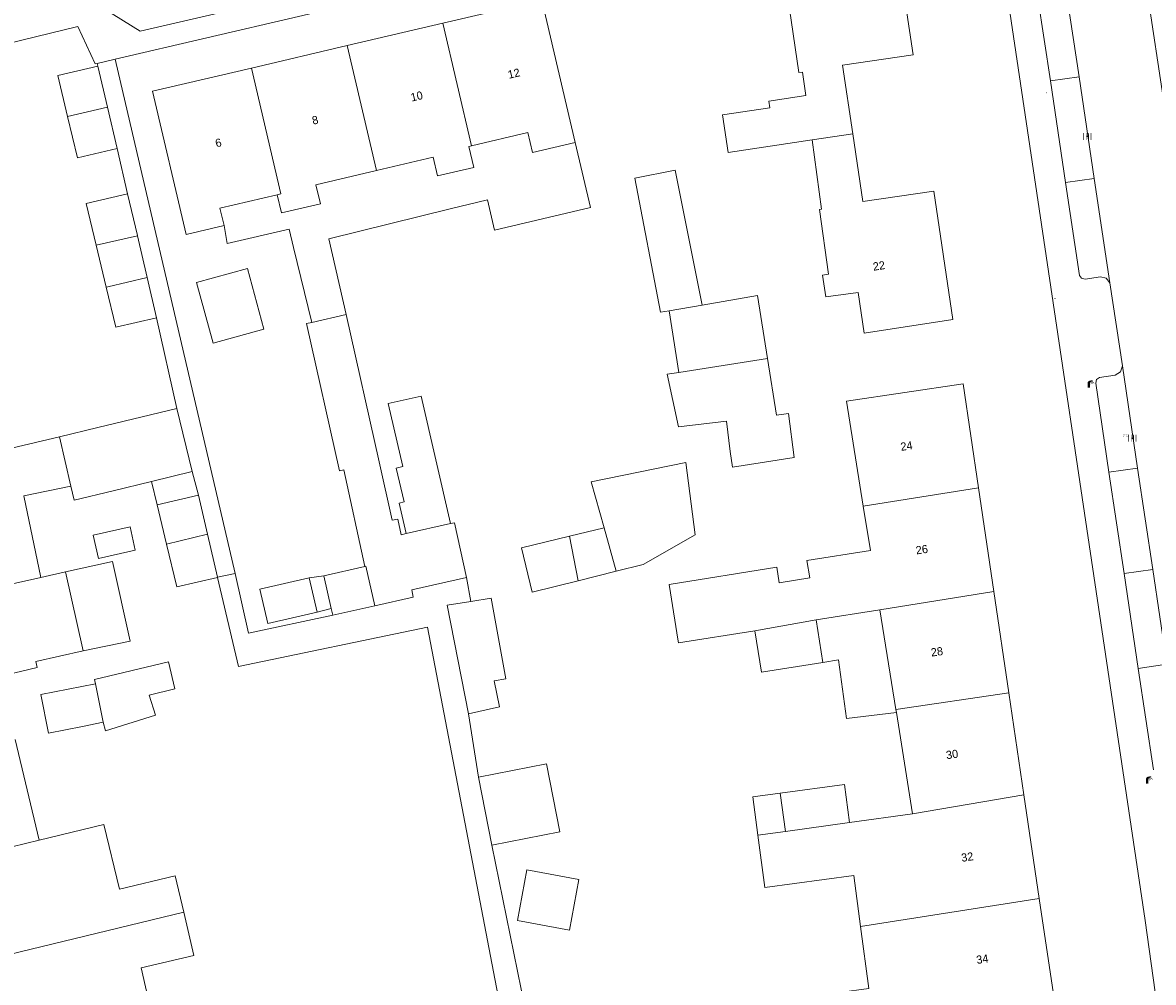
# Model space of a CAD drawing. Header units: metres. Extents: x 197457 to 198138, y 353986 to 354984.
# Tile 73 of 217: x 197927 to 197996, y 354154 to 354213. Entities that reach past the tile are written whole.
import ezdxf
from ezdxf.enums import TextEntityAlignment as Align

# ---------------------------------------------------------------- set-up
doc = ezdxf.new("R2010")
doc.units = ezdxf.units.M
doc.header["$MEASUREMENT"] = 0
for name, color, linetype, lineweight in [('bijgebouw', 1, 'Continuous', 13), ('grens individueel parkeervak', 7, 'Continuous', 0), ('Grens maaiveld', 253, 'Continuous', 0), ('grens WOZ object', 7, 'Continuous', 0), ('hoofdgebouw', 1, 'Continuous', 0), ('Hoogtepunt', 7, 'Continuous', 0), ('huisnummerreeks BGT', 7, 'Continuous', 0), ('kant muur', 30, 'Continuous', 0), ('kant verharding', 7, 'Continuous', 0), ('schutting geen IMGeo', 7, 'Continuous', 0), ('tussenmuur', 1, 'Continuous', 13), ('tussenmuur bijgebouw (GBKN Zuid)', 1, 'Continuous', 13), ('vlakafsluiter', 1, 'Continuous', 0), ('waterleidingput', 132, 'Continuous', 0)]:
    doc.layers.add(name, color=color, linetype=linetype, lineweight=lineweight)
for name, color, linetype, lineweight, true_color in [('CAI-kast', 7, 'Continuous', 0, 0x104b6e), ('kolk', 7, 'Continuous', 0, 0x104b6e), ('lichtmast', 7, 'Continuous', 0, 0x104b6e)]:
    doc.layers.add(name, color=color, linetype=linetype, lineweight=lineweight, true_color=true_color)
doc.styles.add('Style-WORKING', font='WORKING.shx')

# ---------------------------------------------------------------- blocks, each defined once
blk = doc.blocks.new('kolk')
at = {"layer": 'kolk', "linetype": 'Continuous', "lineweight": 0, "true_color": 0xbd2877}
for points in [[(-0.49, -0.43), (-0.49, 0), (-0.49, 0.42), (-0.4, 0.42), (-0.4, 0), (-0.4, -0.43)], [(-0.19, -0.43), (-0.19, 0), (-0.19, 0.42), (-0.11, 0.42), (-0.11, 0), (-0.11, -0.43)], [(0.11, -0.43), (0.11, 0), (0.11, 0.42), (0.19, 0.42), (0.19, 0), (0.19, -0.43)], [(0.4, -0.43), (0.4, 0), (0.4, 0.42), (0.49, 0.42), (0.49, 0), (0.49, -0.43)]]:
    blk.add_hatch(color=232, dxfattribs=at).paths.add_polyline_path(points)
at = {"layer": 'kolk', "linetype": 'Continuous', "lineweight": 0, "true_color": 0x681648}
blk.add_hatch(color=219, dxfattribs=at).paths.add_polyline_path([(0.1, 0, 1), (-0.1, 0, 1)])
blk = doc.blocks.new('kast')
at = {"layer": 'CAI-kast', "linetype": 'Continuous', "lineweight": 0, "true_color": 0xbd2877}
h = blk.add_hatch(color=232, dxfattribs=at)
edge = h.paths.add_edge_path()
edge.add_arc((0, 0), 0.1, 0, 360)
edge.add_line((0, -0.1), (0.34, -0.1))
edge.add_line((0.34, -0.1), (0.34, 0.47))
edge.add_line((0.34, 0.47), (-0.34, 0.47))
edge.add_line((-0.34, 0.47), (-0.34, -0.1))
edge.add_line((-0.34, -0.1), (0, -0.1))
edge = h.paths.add_edge_path(flags=16)
edge.add_arc((-0.2, 0.31), 0.0607, 0, 360)
at = {"layer": 'CAI-kast', "linetype": 'Continuous', "lineweight": 0, "true_color": 0x681648}
blk.add_hatch(color=219, dxfattribs=at).paths.add_polyline_path([(-0.1, 0, 1), (0.1, 0, 1)])
at = {"layer": 'CAI-kast', "color": 232, "linetype": 'Continuous', "lineweight": 0, "true_color": 0xbd2877, "extrusion": (0, 0, -1)}
blk.add_solid([(-0.34, 0.65), (0.34, 0.65), (-0.34, 0.55), (0.34, 0.55)], dxfattribs=at)
blk = doc.blocks.new('lichtmast')
at = {"layer": 'lichtmast', "linetype": 'Continuous', "lineweight": 0, "true_color": 0xbd2877}
for points in [[(0.15, 0.42, -0.344151), (0.3, 0.61), (0.43, 0.64, 0.960861), (0.4, 0.79), (0.1, 0.74, 0.366629), (-0.15, 0.45), (-0.15, -0.1), (0, -0.1, -0.414214), (-0.1, 0, -1), (0.1, 0, -0.414214), (0, -0.1), (0.15, -0.1)], [(0.35, 0.55, 1), (0.3, 0.56), (0.23, 0.32, 1), (0.28, 0.31)], [(0.42, 0.58, 1), (0.38, 0.57), (0.44, 0.33, 1), (0.48, 0.34)], [(0.49, 0.61, 1), (0.45, 0.58), (0.63, 0.4, 1), (0.66, 0.43)]]:
    blk.add_hatch(color=232, dxfattribs=at).paths.add_polyline_path(points)
at = {"layer": 'lichtmast', "linetype": 'Continuous', "lineweight": 0, "true_color": 0x681648}
blk.add_hatch(color=219, dxfattribs=at).paths.add_polyline_path([(-0.1, 0, 1), (0.1, 0, 1)])
blk = doc.blocks.new('waterleidingput')
at = {"layer": 'waterleidingput', "linetype": 'Continuous', "lineweight": 0, "true_color": 0x248bcb}
h = blk.add_hatch(color=142, dxfattribs=at)
edge = h.paths.add_edge_path()
edge.add_spline(control_points=[(0.44, 0), (0.44, 0.04), (0.43, 0.09), (0.36, 0.2), (0.28, 0.26), (0.09, 0.32), (-0.02, 0.33), (-0.22, 0.29), (-0.31, 0.24), (-0.42, 0.12), (-0.44, 0.06), (-0.44, -0.06), (-0.42, -0.12), (-0.33, -0.22), (-0.28, -0.26), (-0.1, -0.33), (0.04, -0.33), (0.27, -0.27), (0.37, -0.2), (0.43, -0.08), (0.44, -0.04), (0.44, 0)], knot_values=[0, 0, 0, 0, 0.060484, 0.060484, 0.178041, 0.178041, 0.295599, 0.295599, 0.413157, 0.413157, 0.498623, 0.498623, 0.584089, 0.584089, 0.669555, 0.669555, 0.808438, 0.808438, 0.94732, 0.94732, 1, 1, 1, 1], degree=3, periodic=0)
edge = h.paths.add_edge_path(flags=16)
edge.add_ellipse((0, 0), major_axis=(0.392, 0), ratio=0.689655, start_angle=0, end_angle=360)
for points in [[(-0.05, -0.09, -0.141608), (-0.09, -0.05), (-0.1, -0.09), (-0.17, 0.18), (-0.22, 0.18), (-0.12, -0.17), (-0.07, -0.17)], [(0.03, 0.18), (-0.02, 0.18), (-0.05, 0.09, -0.269854), (0.05, 0.09)], [(0.23, 0.18), (0.18, 0.18), (0.1, -0.09), (0.09, -0.05, -0.141608), (0.05, -0.09), (0.08, -0.17), (0.13, -0.17)]]:
    blk.add_hatch(color=142, dxfattribs=at).paths.add_polyline_path(points)
at = {"layer": 'waterleidingput', "linetype": 'Continuous', "lineweight": 0, "true_color": 0x104b6e}
blk.add_hatch(color=156, dxfattribs=at).paths.add_polyline_path([(0.1, 0, 1), (-0.1, 0, 1)])

msp = doc.modelspace()

# ---------------------------------------------------------------- linework, layer by layer
at = {"layer": 'bijgebouw', "linetype": 'Continuous', "lineweight": 13}
for p, q in [((197929.065, 354209.881), (197931.518, 354210.456)), ((197931.518, 354210.456), (197932.107, 354207.942)), ((197929.664, 354207.369), (197929.065, 354209.881)), ((197932.107, 354207.942), (197932.702, 354205.402)), ((197930.269, 354204.832), (197929.664, 354207.369)), ((197932.702, 354205.402), (197930.269, 354204.832)), ((197934.549, 354197.494), (197933.952, 354200.046)), ((197932.031, 354196.896), (197931.418, 354199.476)), ((197935.129, 354195.011), (197934.549, 354197.494)), ((197932.618, 354194.43), (197932.031, 354196.896)), ((197932.618, 354194.43), (197935.129, 354195.011)), ((197948.789, 354186.178), (197946.753, 354195.205)), ((197966.572, 354195.431), (197967.165, 354191.652)), ((197936.371, 354189.453), (197931.513, 354188.272)), ((197937.312, 354185.584), (197936.371, 354189.453)), ((197929.171, 354187.703), (197931.513, 354188.272)), ((197967.59, 354186.138), (197968.17, 354181.69)), ((197946.607, 354185.686), (197947.899, 354179.755)), ((197934.818, 354184.978), (197932.454, 354184.403)), ((197937.703, 354184.128), (197938.257, 354181.741)), ((197935.734, 354181.124), (197935.152, 354183.536)), ((197950.44, 354181.772), (197950.138, 354181.704)), ((197962.576, 354182.129), (197960.457, 354181.612)), ((197936.367, 354178.502), (197935.734, 354181.124)), ((197938.257, 354181.741), (197938.867, 354179.11)), ((197947.899, 354179.755), (197945.388, 354179.191)), ((197936.367, 354178.502), (197938.873, 354179.083)), ((197938.867, 354179.11), (197938.873, 354179.083)), ((197960.991, 354178.875), (197963.33, 354179.459)), ((197944.97, 354176.959), (197941.943, 354176.265)), ((197945.839, 354177.183), (197945.932, 354176.769)), ((197945.932, 354176.769), (197948.508, 354177.348)), ((197930.573, 354169.948), (197931.84, 354170.2)), ((197928.492, 354169.533), (197930.573, 354169.948))]:
    msp.add_line(p, q, dxfattribs=at)
at = {"layer": 'bijgebouw', "linetype": 'Continuous', "lineweight": 13, "flags": 128}
for points in [[(197972.599, 354192.509), (197971.987, 354196.381), (197968.597, 354195.792)], [(197944.653, 354194.731), (197944.319, 354194.656), (197946.355, 354185.629), (197946.607, 354185.686)], [(197974.242, 354186.45), (197973.902, 354189.148), (197973.15, 354189.029), (197972.599, 354192.509)], [(197967.165, 354191.652), (197966.458, 354191.556), (197967.136, 354188.313)], [(197970.314, 354186.8), (197970.087, 354188.671), (197967.136, 354188.313)], [(197970.314, 354186.8), (197970.465, 354185.849), (197974.242, 354186.45)], [(197948.789, 354186.178), (197949.57, 354182.591), (197949.92, 354182.667), (197950.138, 354181.704)], [(197967.59, 354186.138), (197961.781, 354184.94), (197962.576, 354182.129)], [(197932.454, 354184.403), (197930.077, 354183.825), (197929.875, 354184.688)], [(197954.149, 354179.08), (197953.396, 354182.435), (197953.167, 354182.384)], [(197960.457, 354181.612), (197957.508, 354180.893), (197958.171, 354178.17), (197960.991, 354178.875)], [(197963.33, 354179.459), (197964.974, 354179.87), (197968.17, 354181.69)], [(197941.943, 354176.265), (197941.456, 354178.359), (197944.483, 354179.052)], [(197948.508, 354177.348), (197950.877, 354177.879), (197950.777, 354178.323), (197954.149, 354179.08)], [(197971.831, 354175.814), (197972.239, 354173.263), (197976.003, 354173.865)], [(197931.369, 354172.565), (197928.021, 354171.898), (197928.492, 354169.533)], [(197977.634, 354164.039), (197977.321, 354166.38), (197973.39, 354165.855)]]:
    msp.add_lwpolyline(points, dxfattribs=at)
at = {"layer": 'grens individueel parkeervak', "linetype": 'Continuous', "lineweight": 0}
for p, q in [((197989.09, 354215.35), (197989.962, 354209.544)), ((197990.851, 354215.584), (197991.718, 354209.794)), ((197989.962, 354209.544), (197991.718, 354209.794)), ((197989.962, 354209.544), (197990.896, 354203.319)), ((197991.718, 354209.794), (197992.651, 354203.564)), ((197992.651, 354203.564), (197990.896, 354203.319)), ((197992.651, 354203.564), (197993.612, 354197.149)), ((197994.375, 354192.056), (197995.312, 354185.797)), ((197995.312, 354185.797), (197993.554, 354185.552)), ((197993.554, 354185.552), (197994.486, 354179.315)), ((197995.312, 354185.797), (197996.244, 354179.576)), ((197994.486, 354179.315), (197996.244, 354179.576)), ((197994.486, 354179.315), (197995.354, 354173.504)), ((197996.244, 354179.576), (197997.115, 354173.763)), ((197997.115, 354173.763), (197995.354, 354173.504)), ((197995.354, 354173.504), (197996.284, 354167.277))]:
    msp.add_line(p, q, dxfattribs=at)
at = {"layer": 'grens individueel parkeervak', "linetype": 'Continuous', "lineweight": 0, "flags": 128}
for points in [[(197990.896, 354203.319), (197991.752, 354197.612), (197991.879, 354197.438), (197992.089, 354197.389), (197993.027, 354197.531), (197993.388, 354197.444), (197993.612, 354197.149)], [(197993.554, 354185.552), (197992.739, 354191.012), (197992.789, 354191.233), (197992.984, 354191.349), (197993.938, 354191.495), (197994.254, 354191.7), (197994.375, 354192.056)]]:
    msp.add_lwpolyline(points, dxfattribs=at)
at = {"layer": 'Grens maaiveld', "linetype": 'Continuous', "lineweight": 0}
for p, q in [((197932.702, 354205.402), (197933.35, 354202.625)), ((197933.949, 354200.057), (197933.952, 354200.046)), ((197936.371, 354189.453), (197935.129, 354195.011))]:
    msp.add_line(p, q, dxfattribs=at)
at = {"layer": 'Grens maaiveld', "linetype": 'Continuous', "lineweight": 0, "flags": 128}
msp.add_lwpolyline([(197931.353, 354210.59), (197930.304, 354212.875), (197919.139, 354210.169)], dxfattribs=at)
at = {"layer": 'grens WOZ object', "linetype": 'Continuous', "lineweight": 0}
for p, q in [((197933.949, 354200.057), (197933.35, 354202.625)), ((197953.141, 354201.692), (197955.419, 354202.253)), ((197945.702, 354199.863), (197953.141, 354201.692)), ((197933.952, 354200.046), (197931.418, 354199.476)), ((197933.952, 354200.046), (197933.949, 354200.057)), ((197943.26, 354200.447), (197943.523, 354199.327)), ((197946.753, 354195.205), (197945.702, 354199.863)), ((197943.523, 354199.327), (197944.653, 354194.731)), ((197937.575, 354197.182), (197940.697, 354198.037)), ((197940.697, 354198.037), (197941.715, 354194.318)), ((197938.593, 354193.463), (197937.575, 354197.182)), ((197966.572, 354195.431), (197968.597, 354195.792)), ((197946.753, 354195.205), (197944.653, 354194.731)), ((197941.715, 354194.318), (197938.593, 354193.463)), ((197929.875, 354184.688), (197929.171, 354187.703)), ((197937.312, 354185.584), (197934.818, 354184.978)), ((197937.703, 354184.128), (197937.312, 354185.584)), ((197935.152, 354183.536), (197934.818, 354184.978)), ((197935.152, 354183.536), (197937.703, 354184.128)), ((197931.239, 354181.673), (197933.498, 354182.183)), ((197933.498, 354182.183), (197933.82, 354180.754)), ((197953.167, 354182.384), (197950.44, 354181.772)), ((197931.562, 354180.244), (197931.239, 354181.673)), ((197933.82, 354180.754), (197931.562, 354180.244)), ((197929.537, 354179.418), (197930.614, 354174.584)), ((197944.483, 354179.052), (197945.388, 354179.191)), ((197944.483, 354179.052), (197944.97, 354176.959)), ((197945.388, 354179.191), (197945.839, 354177.183)), ((197954.405, 354177.604), (197955.649, 354177.803)), ((197955.649, 354177.803), (197956.56, 354172.867)), ((197944.97, 354176.959), (197945.839, 354177.183)), ((197952.958, 354177.373), (197954.405, 354177.604)), ((197954.259, 354170.717), (197952.958, 354177.373)), ((197975.585, 354176.476), (197979.5, 354177.103)), ((197979.5, 354177.103), (197980.48, 354170.982)), ((197976.003, 354173.865), (197975.585, 354176.476)), ((197956.56, 354172.867), (197955.827, 354172.736)), ((197931.369, 354172.565), (197931.657, 354171.118)), ((197955.827, 354172.736), (197956.155, 354171.139)), ((197931.657, 354171.118), (197931.84, 354170.2)), ((197956.155, 354171.139), (197954.259, 354170.717)), ((197980.51, 354170.797), (197980.48, 354170.982)), ((197955.685, 354162.655), (197954.871, 354166.836)), ((197973.39, 354165.855), (197973.706, 354163.489)), ((197972.021, 354163.264), (197973.706, 354163.489)), ((197957.263, 354158.027), (197957.833, 354161.141)), ((197957.833, 354161.141), (197961.023, 354160.558)), ((197961.023, 354160.558), (197960.453, 354157.443)), ((197960.453, 354157.443), (197957.263, 354158.027))]:
    msp.add_line(p, q, dxfattribs=at)
at = {"layer": 'grens WOZ object', "linetype": 'Continuous', "lineweight": 0, "flags": 128}
for points in [[(197954.451, 354205.561), (197957.9, 354206.376), (197958.181, 354205.158), (197960.801, 354205.775)], [(197954.451, 354205.561), (197954.283, 354205.521), (197954.581, 354204.238), (197952.37, 354203.716), (197952.102, 354204.863), (197948.612, 354204.042)], [(197955.419, 354202.253), (197955.856, 354200.391), (197961.74, 354201.771), (197960.801, 354205.775)], [(197948.612, 354204.042), (197944.903, 354203.169), (197945.174, 354202.013), (197942.79, 354201.453), (197942.53, 354202.565)], [(197968.597, 354195.792), (197966.95, 354204.065), (197964.473, 354203.579), (197966.036, 354195.357), (197966.572, 354195.431)], [(197933.35, 354202.625), (197930.8, 354202.03), (197931.418, 354199.476)], [(197939.265, 354200.665), (197939.013, 354201.742), (197942.53, 354202.565)], [(197939.265, 354200.665), (197939.462, 354199.563), (197943.26, 354200.447)], [(197953.167, 354182.384), (197951.356, 354190.213), (197949.342, 354189.747), (197950.235, 354185.887), (197949.833, 354185.794), (197950.314, 354183.712), (197950.008, 354183.641), (197950.44, 354181.772)], [(197929.171, 354187.703), (197924.741, 354186.668), (197925.313, 354184.109)], [(197928.025, 354179.08), (197926.977, 354184.081), (197929.875, 354184.688)], [(197929.537, 354179.418), (197932.415, 354180.059), (197933.497, 354175.184), (197930.614, 354174.584)], [(197925.323, 354178.578), (197925.346, 354178.481), (197928.025, 354179.08)], [(197931.369, 354172.565), (197931.314, 354172.819), (197935.865, 354173.908), (197936.246, 354172.246), (197934.68, 354171.867)], [(197976.003, 354173.865), (197976.967, 354174.031), (197977.459, 354170.432), (197980.51, 354170.797)], [(197931.84, 354170.2), (197932.002, 354169.678), (197935.064, 354170.628), (197934.68, 354171.867)], [(197954.871, 354166.836), (197959.051, 354167.65), (197959.866, 354163.469), (197955.685, 354162.655)], [(197972.021, 354163.264), (197971.703, 354165.627), (197973.39, 354165.855)]]:
    msp.add_lwpolyline(points, dxfattribs=at)
at = {"layer": 'hoofdgebouw', "linetype": 'Continuous', "lineweight": 0}
for p, q in [((197952.686, 354213.087), (197946.814, 354211.711)), ((197946.814, 354211.711), (197940.942, 354210.334)), ((197936.938, 354200.117), (197939.265, 354200.665)), ((197978.527, 354194.079), (197978.172, 354196.574)), ((197977.454, 354189.895), (197978.483, 354183.452)), ((197986.496, 354178.224), (197985.556, 354184.586)), ((197978.483, 354183.452), (197978.919, 354180.735)), ((197928.025, 354179.08), (197929.537, 354179.418)), ((197967.102, 354175.299), (197966.647, 354178.143)), ((197987.415, 354172.007), (197986.496, 354178.224)), ((197930.614, 354174.584), (197927.709, 354173.933)), ((197927.799, 354173.555), (197927.709, 354173.933)), ((197988.34, 354165.751), (197987.415, 354172.007)), ((197981.505, 354164.576), (197980.51, 354170.797)), ((197927.914, 354162.96), (197926.454, 354169.131)), ((197989.282, 354159.381), (197988.34, 354165.751)), ((197977.634, 354164.039), (197981.505, 354164.576)), ((197931.895, 354163.92), (197927.914, 354162.96)), ((197932.851, 354159.968), (197931.895, 354163.92)), ((197990.209, 354153.108), (197989.282, 354159.381))]:
    msp.add_line(p, q, dxfattribs=at)
at = {"layer": 'hoofdgebouw', "linetype": 'Continuous', "lineweight": 0, "flags": 128}
for points in [[(197977.842, 354206.299), (197977.214, 354210.502), (197981.539, 354211.155), (197980.354, 354219.035), (197975.176, 354218.232), (197975.79, 354214.282), (197973.95, 354213.97), (197974.529, 354210.067)], [(197960.801, 354205.775), (197958.752, 354214.51), (197952.686, 354213.087)], [(197936.938, 354200.117), (197934.875, 354208.911), (197940.942, 354210.334)], [(197974.961, 354208.647), (197974.762, 354210.089), (197974.529, 354210.067)], [(197975.338, 354205.921), (197970.188, 354205.144), (197969.838, 354207.459), (197972.754, 354207.899), (197972.692, 354208.304), (197974.961, 354208.647)], [(197978.527, 354194.079), (197983.979, 354194.906), (197982.801, 354202.79), (197978.463, 354202.144), (197977.842, 354206.299)], [(197976.352, 354197.686), (197975.796, 354201.654), (197975.926, 354201.673), (197975.338, 354205.921)], [(197978.172, 354196.574), (197976.179, 354196.289), (197975.987, 354197.634), (197976.352, 354197.686)], [(197985.556, 354184.586), (197984.615, 354190.953), (197977.454, 354189.895)], [(197966.647, 354178.143), (197966.565, 354178.657), (197973.173, 354179.714), (197973.326, 354178.758), (197975.198, 354179.057), (197975.029, 354180.113), (197978.919, 354180.735)], [(197917.714, 354176.717), (197918.962, 354171.457), (197927.799, 354173.555)], [(197971.831, 354175.814), (197967.14, 354175.064), (197967.102, 354175.299)], [(197978.318, 354157.673), (197977.902, 354160.793), (197972.448, 354160.065), (197972.021, 354163.264)], [(197936.789, 354158.538), (197936.268, 354160.776), (197932.851, 354159.968)], [(197934.173, 354155.139), (197937.404, 354155.899), (197936.789, 354158.538)], [(197975.508, 354150.972), (197975.188, 354153.37), (197978.828, 354153.856), (197978.318, 354157.673)], [(197934.173, 354155.139), (197934.98, 354151.634), (197930.839, 354150.598)]]:
    msp.add_lwpolyline(points, dxfattribs=at)
at = {"layer": 'kant muur', "linetype": 'Continuous', "lineweight": 0, "flags": 128}
msp.add_lwpolyline([(197931.353, 354210.59), (197930.304, 354212.875), (197919.139, 354210.169)], dxfattribs=at)
at = {"layer": 'kant verharding', "linetype": 'Continuous', "lineweight": 0}
for p, q in [((197999.062, 354193.954), (197995.943, 354214.753)), ((197931.353, 354210.59), (197931.477, 354210.619)), ((197931.477, 354210.619), (197932.579, 354210.876)), ((197931.518, 354210.456), (197931.477, 354210.619)), ((197932.579, 354210.876), (197939.955, 354179.319)), ((197993.612, 354197.149), (197994.375, 354192.056)), ((197954.149, 354179.08), (197954.405, 354177.604)), ((197954.259, 354170.717), (197954.871, 354166.836)), ((197955.685, 354162.655), (197958.585, 354148.455))]:
    msp.add_line(p, q, dxfattribs=at)
at = {"layer": 'kant verharding', "linetype": 'Continuous', "lineweight": 0, "flags": 128}
for points in [[(197932.579, 354210.876), (197960.711, 354217.434), (197960.678, 354217.558), (197983.274, 354222.802)], [(197983.274, 354222.802), (197986.544, 354219.981), (197995.777, 354158.038)], [(197940.466, 354216.91), (197944.391, 354218.201), (197945.1, 354215.151), (197934.116, 354212.595), (197931.916, 354213.969), (197940.466, 354216.91)], [(197959.761, 354143.883), (197960.993, 354137.353), (197949.296, 354134.128), (197949.163, 354135.578), (197958.918, 354138.552), (197951.747, 354176.027), (197940.154, 354173.612), (197938.873, 354179.083)], [(197939.955, 354179.319), (197940.765, 354175.669), (197945.932, 354176.769)], [(197995.755, 354137.05), (197997.022, 354148.611), (197997.032, 354149.109), (197995.777, 354158.038)]]:
    msp.add_lwpolyline(points, dxfattribs=at)
at = {"layer": 'schutting geen IMGeo', "linetype": 'Continuous', "lineweight": 0}
for p, q in [((197932.702, 354205.402), (197933.35, 354202.625)), ((197936.371, 354189.453), (197935.129, 354195.011))]:
    msp.add_line(p, q, dxfattribs=at)
at = {"layer": 'tussenmuur', "linetype": 'Continuous', "lineweight": 13}
for p, q in [((197952.686, 354213.087), (197954.451, 354205.561)), ((197946.814, 354211.711), (197948.612, 354204.042)), ((197975.338, 354205.921), (197977.842, 354206.299)), ((197985.556, 354184.586), (197978.483, 354183.452)), ((197986.496, 354178.224), (197979.5, 354177.103)), ((197971.831, 354175.814), (197975.585, 354176.476)), ((197987.415, 354172.007), (197980.48, 354170.982)), ((197988.34, 354165.751), (197981.505, 354164.576)), ((197977.634, 354164.039), (197973.706, 354163.489)), ((197927.914, 354162.96), (197921.327, 354161.372)), ((197978.318, 354157.673), (197989.282, 354159.381)), ((197936.789, 354158.538), (197922.782, 354155.16))]:
    msp.add_line(p, q, dxfattribs=at)
at = {"layer": 'tussenmuur', "linetype": 'Continuous', "lineweight": 13, "flags": 128}
msp.add_lwpolyline([(197940.942, 354210.334), (197942.751, 354202.617), (197942.53, 354202.565)], dxfattribs=at)
at = {"layer": 'tussenmuur bijgebouw (GBKN Zuid)', "linetype": 'Continuous', "lineweight": 13}
for p, q in [((197932.107, 354207.942), (197929.664, 354207.369)), ((197967.165, 354191.652), (197972.599, 354192.509)), ((197962.576, 354182.129), (197963.33, 354179.459)), ((197935.734, 354181.124), (197938.257, 354181.741)), ((197960.457, 354181.612), (197960.991, 354178.875))]:
    msp.add_line(p, q, dxfattribs=at)
at = {"layer": 'tussenmuur bijgebouw (GBKN Zuid)', "linetype": 'Continuous', "lineweight": 13, "flags": 128}
for points in [[(197932.031, 354196.896), (197932.144, 354196.921), (197934.549, 354197.494)], [(197948.508, 354177.348), (197947.963, 354179.773), (197947.899, 354179.755)]]:
    msp.add_lwpolyline(points, dxfattribs=at)
at = {"layer": 'vlakafsluiter', "linetype": 'Continuous', "lineweight": 0}
msp.add_line((197939.955, 354179.319), (197938.867, 354179.11), dxfattribs=at)

# ---------------------------------------------------------------- block references
at = {"layer": 'CAI-kast', "linetype": 'Continuous', "lineweight": 0, "xscale": 0.1, "yscale": 0.1, "zscale": 0.1}
msp.add_blockref('kast', (197990.242, 354196.188), dxfattribs=at)
at = {"layer": 'kolk', "linetype": 'Continuous', "lineweight": 0, "xscale": 0.5, "yscale": 0.5}
for p in [(197992.231, 354206.142), (197994.992, 354187.624)]:
    msp.add_blockref('kolk', p, dxfattribs=at)
at = {"layer": 'lichtmast', "linetype": 'Continuous', "lineweight": 0, "xscale": 0.5, "yscale": 0.5}
for p in [(197992.32, 354190.785), (197995.902, 354166.488)]:
    msp.add_blockref('lichtmast', p, dxfattribs=at)
at = {"layer": 'waterleidingput', "linetype": 'Continuous', "lineweight": 0, "xscale": 0.1, "yscale": 0.1, "zscale": 0.1}
msp.add_blockref('waterleidingput', (197989.706, 354208.823), dxfattribs=at)

# ---------------------------------------------------------------- texts
at = {"layer": 'Hoogtepunt', "linetype": 'Continuous', "lineweight": 0, "style": 'Style-WORKING'}
msp.add_text('27.92', height=0.1, dxfattribs=at).set_placement((197994.409, 354187.742))
msp.add_text('27.92', height=0.1, dxfattribs=at).set_placement((197994.409, 354187.742))
at = {"layer": 'huisnummerreeks BGT', "linetype": 'Continuous', "lineweight": 0, "style": 'Style-WORKING'}
for s, rotation, p in [('12', 13.2, (197957.046, 354210.001)), ('10', 13.2, (197951.083, 354208.603)), ('8', 13.2, (197944.853, 354207.143)), ('6', 13.2, (197938.917, 354205.75)), ('22', 8.5, (197979.442, 354198.201)), ('24', 8.4, (197981.134, 354187.148)), ('26', 8.4, (197982.073, 354180.794)), ('28', 8.4, (197982.999, 354174.527)), ('30', 8.4, (197983.93, 354168.23)), ('32', 8.4, (197984.861, 354161.935)), ('34', 8.4, (197985.787, 354155.669))]:
    msp.add_text(s, height=0.5, rotation=rotation, dxfattribs=at).set_placement(p, align=Align.MIDDLE_CENTER)

doc.saveas('drawing.dxf')
